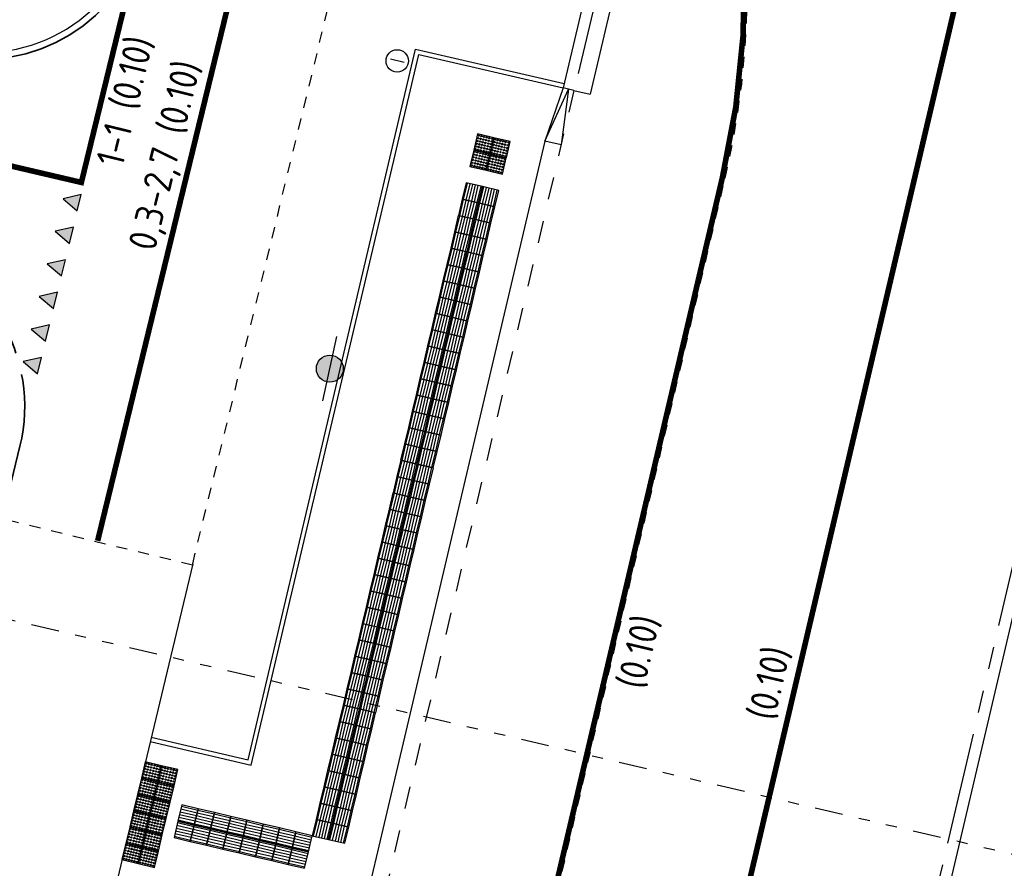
# Model space of a CAD drawing. Header units: metres. Extents: x 116958 to 118326, y 475500 to 477904.
# Tile 88 of 256: x 117494 to 117512, y 476354 to 476369. Entities that reach past the tile are written whole.
import ezdxf

# ---------------------------------------------------------------- set-up
doc = ezdxf.new("R2010")
doc.units = ezdxf.units.M
doc.header["$LTSCALE"] = 0.2
for name, pattern in [('200-03-27', [15, 1.5, -13.5]), ('200-1-1', [10, 5, -5]), ('AL-TEKENBLADGRENS', [11.5, 2.5, -1.5, 1, -1.5, 1, -1.5, 2.5]), ('MATGRENS', [2, 1, -1]), ('VH-BUSHALTEBAND', [4, 2, -2]), ('VH-RIJWIELPADBAND_410X225', [28, 16, -2, 2, -2, 0, -2, 2, -2]), ('VH-TROTTOIRBAND_180-200', [20, 10, -2, 2, -2, 2, -2])]:
    doc.linetypes.add(name, pattern=pattern)
doc.layers.get('0').update_dxf_attribs({"color": 6})
for name, color, linetype in [('B-WE-VH-VERHARDING_ASFALT-GV', 252, 'Continuous'), ('N-WE-IE-MEUBILAIR_WEGMEUBILAIR_LICHTMAST-G', 2, 'Continuous'), ('N-WE-IE-MEUBILAIR_WEGMEUBILAIR_RECLAMEZUIL-G', 7, 'Continuous'), ('N-WE-VH-GOOT_TEGEL-300', 251, 'Continuous'), ('N-WE-VH-KANTOPSLUITING_ACHTERKANTBAND-G', 251, 'Continuous'), ('N-WE-VH-KANTOPSLUITING_BUSHALTEBAND-G', 251, 'VH-BUSHALTEBAND'), ('N-WE-VH-KANTOPSLUITING_OPSLUITBAND_80X200-G', 251, 'Continuous'), ('N-WE-VH-KANTOPSLUITING_TROTTOIRBAND_180 200-G', 251, 'VH-TROTTOIRBAND_180-200'), ('N-WE-VH-KANTVERHARDING_TEGEL_GELEIDETEGEL', 1, 'Continuous'), ('N-WE-VH-KANTVERHARDING_TEGEL_NOPPENTEGEL', 1, 'Continuous'), ('N-WE-VH-MATERIAALGRENS-G', 251, 'MATGRENS'), ('N-WE-VW-MARKERING_DWARS_DRIEHOEK_3030-G', 1, 'Continuous'), ('N-WE-VW-MARKERING_LANGS_STREEP_030_270_010-G', 1, '200-03-27'), ('N-WE-VW-MARKERING_LANGS_STREEP_100_100_010-G', 1, '200-1-1'), ('N-WE-VW-MARKERING_LANGS_STREEP_GETROKKEN_010-G', 1, 'Continuous'), ('N-WE-VW-MARKERING_TEKST-G', 7, 'Continuous'), ('X-XX-AL-TEKENBLADGRENS-G', 7, 'AL-TEKENBLADGRENS')]:
    doc.layers.add(name, color=color, linetype=linetype)
doc.layers.add('N-WE-VH-KANTOPSLUITING_RIJWIELPADBAND_410X250-G', color=251, linetype='VH-RIJWIELPADBAND_410X225', lineweight=35)
doc.styles.get("Standard").update_dxf_attribs({"font": 'isocp.shx'})

# ---------------------------------------------------------------- blocks, each defined once
blk = doc.blocks.new('blind_oud')
blk.add_lwpolyline([(0, 0), (-0.3, 0), (-0.3, -0.3), (0, -0.3)], close=True)
at = {"color": 8}
for centre in [(-0.275, -0.025), (-0.275, -0.075), (-0.275, -0.125), (-0.275, -0.175), (-0.225, -0.025), (-0.225, -0.075), (-0.225, -0.125), (-0.225, -0.175), (-0.175, -0.025), (-0.175, -0.075), (-0.175, -0.125), (-0.175, -0.175), (-0.125, -0.025), (-0.125, -0.075), (-0.125, -0.125), (-0.125, -0.175), (-0.075, -0.025), (-0.075, -0.075), (-0.075, -0.125), (-0.075, -0.175), (-0.025, -0.025), (-0.025, -0.075), (-0.025, -0.125), (-0.025, -0.175), (-0.275, -0.225), (-0.275, -0.275), (-0.225, -0.225), (-0.225, -0.275), (-0.175, -0.225), (-0.175, -0.275), (-0.125, -0.225), (-0.125, -0.275), (-0.075, -0.225), (-0.075, -0.275), (-0.025, -0.225), (-0.025, -0.275)]:
    blk.add_circle(centre, 0.0125, dxfattribs=at)
blk = doc.blocks.new('blinden geleidetegel')
blk.add_lwpolyline([(0, 0), (-0.3, 0), (-0.3, -0.3), (0, -0.3)], close=True)
at = {"color": 41}
for points in [[(-0.275, -0.3), (-0.275, 0)], [(-0.225, -0.3), (-0.225, 0)], [(-0.175, -0.3), (-0.175, 0)], [(-0.125, -0.3), (-0.125, 0)], [(-0.075, -0.3), (-0.075, 0)], [(-0.025, -0.3), (-0.025, 0)]]:
    blk.add_lwpolyline(points, dxfattribs=at)
blk = doc.blocks.new('DRIS')
blk.add_line((-125, 0), (125, 0))
blk.add_circle((0, 0), 200)
blk = doc.blocks.new('Haaitnd')
blk.add_lwpolyline([(500, 0), (0, 0), (250, -500), (500, 0)])
blk.add_solid([(0, 0), (500, 0), (250, -500)])
blk = doc.blocks.new('Symblm')
h = blk.add_hatch(color=256)
edge = h.paths.add_edge_path()
edge.add_arc((0, 0), 241, 0, 360)
blk.add_line((-590, 0), (590, 0))
blk.add_circle((0, 0), 241)

msp = doc.modelspace()

# ---------------------------------------------------------------- linework, layer by layer
at = {"layer": 'B-WE-VH-VERHARDING_ASFALT-GV', "flags": 128}
msp.add_lwpolyline([(117497.567, 476359.382), (117492.844, 476339.666)], dxfattribs=at)
at = {"layer": 'N-WE-VH-GOOT_TEGEL-300', "flags": 128}
msp.add_lwpolyline([(117504.683, 476367.784), (117506.455, 476375.308, 0.168002), (117506.369, 476376.153, 0.080948), (117503.607, 476380.227), (117503.389, 476380.021)], format="xyb", dxfattribs=at)
msp.add_lwpolyline([(117504.388, 476367.853), (117504.68, 476367.784)], dxfattribs=at)
at = {"layer": 'N-WE-VH-KANTOPSLUITING_ACHTERKANTBAND-G', "flags": 128}
for points in [[(117476.668, 476372.551), (117493.136, 476368.608, 0.413054), (117496.605, 476370.727), (117499.36, 476382.039)], [(117502.734, 476379.748, -0.594384), (117503.243, 476379.883, -0.079692), (117505.884, 476376.01, -0.169286), (117505.953, 476375.355), (117504.196, 476367.898), (117503.867, 476366.948), (117497.778, 476341.091)], [(117516.332, 476375.874), (117505.125, 476328.183, 0.033139), (117499.706, 476295.554)]]:
    msp.add_lwpolyline(points, format="xyb", dxfattribs=at)
for points in [[(117496.825, 476356.284), (117498.557, 476355.877), (117501.553, 476368.594), (117504.215, 476367.976)], [(117504.388, 476367.853), (117504.196, 476367.898)]]:
    msp.add_lwpolyline(points, dxfattribs=at)
msp.add_lwpolyline([(117503.867, 476366.948), (117504.291, 476367.876), (117504.159, 476366.88)], close=True, dxfattribs=at)
at = {"layer": 'N-WE-VH-KANTOPSLUITING_BUSHALTEBAND-G', "flags": 128}
msp.add_lwpolyline([(117504.388, 476367.853), (117497.839, 476340.049)], dxfattribs=at)
at = {"layer": 'N-WE-VH-KANTOPSLUITING_OPSLUITBAND_80X200-G', "flags": 128}
msp.add_lwpolyline([(117496.806, 476356.206), (117498.616, 476355.781), (117501.612, 476368.498), (117504.196, 476367.898)], dxfattribs=at)
at = {"layer": 'N-WE-VH-KANTOPSLUITING_RIJWIELPADBAND_410X250-G', "flags": 128}
for points in [[(117476.64, 476372.434), (117493.108, 476368.491, 0.413054), (117496.721, 476370.699), (117499.595, 476382.496)], [(117479.942, 476364.898), (117479.942, 476364.898, -0.415163), (117483.547, 476367.147), (117492.244, 476365.118, -0.417074), (117494.477, 476361.487), (117492.653, 476353.997)]]:
    msp.add_lwpolyline(points, format="xyb", dxfattribs=at)
at = {"layer": 'N-WE-VH-KANTOPSLUITING_TROTTOIRBAND_180 200-G', "flags": 128}
for points in [[(117502.54, 476379.795, -0.594384), (117503.389, 476380.021, -0.080948), (117506.097, 476376.027, -0.168002), (117506.163, 476375.377), (117504.391, 476367.852)], [(117499.507, 476295.573, -0.033139), (117504.93, 476328.228), (117516.138, 476375.92, 0.000514), (117516.448, 476377.222)]]:
    msp.add_lwpolyline(points, format="xyb", dxfattribs=at)
at = {"layer": 'N-WE-VH-MATERIAALGRENS-G'}
for p, q in [((117497.567, 476359.382), (117502.303, 476378.824)), ((117498.505, 476329.738), (117507.093, 476366.282)), ((117497.562, 476359.36), (117494.161, 476360.188))]:
    msp.add_line(p, q, dxfattribs=at)
msp.add_arc((117492.491, 476369.714), 15, 346.7753, 21.5933, dxfattribs=at)
at = {"layer": 'N-WE-VW-MARKERING_LANGS_STREEP_030_270_010-G', "const_width": 0.1, "flags": 128}
msp.add_lwpolyline([(117498.915, 476372.311), (117495.867, 476359.796)], dxfattribs=at)
at = {"layer": 'N-WE-VW-MARKERING_LANGS_STREEP_100_100_010-G', "const_width": 0.1, "flags": 128}
msp.add_lwpolyline([(117496.478, 476369.91), (117495.576, 476366.208)], dxfattribs=at)
at = {"layer": 'N-WE-VW-MARKERING_LANGS_STREEP_GETROKKEN_010-G', "const_width": 0.1, "flags": 128}
for points in [[(117492.135, 476269.64), (117494.095, 476280.562, 0.019734), (117496.234, 476296.008, -0.033028), (117501.717, 476328.983), (117505.457, 476344.896), (117512.926, 476376.679, -0.016662), (117514.666, 476383.111, -0.016662)], [(117507.044, 476366.293, 0.151869), (117506.418, 476375.148)]]:
    msp.add_lwpolyline(points, format="xyb", dxfattribs=at)
for points in [[(117492.525, 476366.919), (117495.624, 476366.196)], [(117498.456, 476329.75), (117507.044, 476366.293)]]:
    msp.add_lwpolyline(points, dxfattribs=at)
at = {"layer": 'X-XX-AL-TEKENBLADGRENS-G'}
msp.add_line((117485.921, 476360.348), (117524.451, 476351.335), dxfattribs=at)

# ---------------------------------------------------------------- block references
at = {"layer": 'N-WE-IE-MEUBILAIR_WEGMEUBILAIR_LICHTMAST-G', "xscale": 0.0009999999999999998, "yscale": 0.0009999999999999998, "zscale": 0.0009999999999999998, "rotation": 77.77}
msp.add_blockref('Symblm', (117500.021, 476362.875), dxfattribs=at)
at = {"layer": 'N-WE-IE-MEUBILAIR_WEGMEUBILAIR_RECLAMEZUIL-G', "xscale": 0.001, "yscale": 0.001, "zscale": 0.001, "rotation": 166.7449295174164}
msp.add_blockref('DRIS', (117501.227, 476368.381), dxfattribs=at)
at = {"layer": 'N-WE-VH-KANTVERHARDING_TEGEL_GELEIDETEGEL'}
for p, rotation in [((117502.75, 476366.133), 346.744929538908), ((117503.042, 476366.064), 346.744929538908), ((117502.681, 476365.841), 346.744929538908), ((117502.973, 476365.772), 346.744929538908), ((117502.612, 476365.549), 346.744929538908), ((117502.904, 476365.48), 346.744929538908), ((117502.544, 476365.257), 346.744929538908), ((117502.836, 476365.188), 346.744929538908), ((117502.475, 476364.965), 346.744929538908), ((117502.767, 476364.896), 346.744929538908), ((117502.406, 476364.673), 346.744929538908), ((117502.698, 476364.604), 346.744929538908), ((117502.337, 476364.381), 346.744929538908), ((117502.629, 476364.312), 346.744929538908), ((117502.269, 476364.089), 346.744929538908), ((117502.561, 476364.02), 346.744929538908), ((117502.2, 476363.797), 346.744929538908), ((117502.492, 476363.728), 346.744929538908), ((117502.131, 476363.505), 346.744929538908), ((117502.423, 476363.436), 346.744929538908), ((117502.062, 476363.213), 346.744929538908), ((117502.354, 476363.144), 346.744929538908), ((117501.993, 476362.921), 346.744929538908), ((117502.285, 476362.852), 346.744929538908), ((117501.925, 476362.629), 346.744929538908), ((117502.217, 476362.56), 346.744929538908), ((117501.856, 476362.337), 346.744929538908), ((117502.148, 476362.268), 346.744929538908), ((117501.787, 476362.045), 346.744929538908), ((117502.079, 476361.976), 346.744929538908), ((117501.718, 476361.753), 346.744929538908), ((117502.01, 476361.684), 346.744929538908), ((117501.649, 476361.461), 346.744929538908), ((117501.941, 476361.392), 346.744929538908), ((117501.581, 476361.169), 346.744929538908), ((117501.873, 476361.1), 346.744929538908), ((117501.512, 476360.877), 346.744929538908), ((117501.804, 476360.808), 346.744929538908), ((117501.443, 476360.585), 346.744929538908), ((117501.735, 476360.516), 346.744929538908), ((117501.374, 476360.293), 346.744929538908), ((117501.666, 476360.224), 346.744929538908), ((117501.306, 476360.001), 346.744929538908), ((117501.598, 476359.932), 346.744929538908), ((117501.237, 476359.709), 346.744929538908), ((117501.529, 476359.64), 346.744929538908), ((117501.168, 476359.417), 346.744929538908), ((117501.46, 476359.348), 346.744929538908), ((117501.099, 476359.125), 346.744929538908), ((117501.391, 476359.056), 346.744929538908), ((117501.03, 476358.833), 346.744929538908), ((117501.322, 476358.764), 346.744929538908), ((117500.962, 476358.541), 346.744929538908), ((117501.254, 476358.472), 346.744929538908), ((117500.893, 476358.248), 346.744929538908), ((117501.185, 476358.18), 346.744929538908), ((117500.824, 476357.956), 346.744929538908), ((117501.116, 476357.888), 346.744929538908), ((117500.755, 476357.664), 346.744929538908), ((117501.047, 476357.596), 346.744929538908), ((117500.686, 476357.372), 346.744929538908), ((117500.978, 476357.304), 346.744929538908), ((117500.618, 476357.08), 346.744929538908), ((117500.91, 476357.012), 346.744929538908), ((117500.549, 476356.788), 346.744929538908), ((117500.841, 476356.72), 346.744929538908), ((117500.48, 476356.496), 346.744929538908), ((117500.772, 476356.428), 346.744929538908), ((117500.411, 476356.204), 346.744929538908), ((117500.703, 476356.136), 346.744929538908), ((117500.343, 476355.912), 346.744929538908), ((117500.635, 476355.844), 346.744929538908), ((117500.274, 476355.62), 346.744929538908), ((117500.566, 476355.552), 346.744929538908), ((117500.205, 476355.328), 346.744929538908), ((117500.497, 476355.26), 346.744929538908), ((117500.136, 476355.036), 346.744929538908), ((117497.594, 476354.711), 256.7449296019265), ((117497.886, 476354.642), 256.7449296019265), ((117498.178, 476354.573), 256.7449296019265), ((117500.428, 476354.968), 346.744929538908), ((117497.525, 476354.419), 256.7449296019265), ((117498.47, 476354.504), 256.7449296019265), ((117498.762, 476354.436), 256.7449296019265), ((117499.054, 476354.367), 256.7449296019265), ((117500.067, 476354.744), 346.744929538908), ((117500.359, 476354.676), 346.744929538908), ((117497.817, 476354.35), 256.7449296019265), ((117498.109, 476354.281), 256.7449296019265), ((117498.401, 476354.212), 256.7449296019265), ((117499.346, 476354.298), 256.7449296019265), ((117499.638, 476354.229), 256.7449296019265), ((117498.693, 476354.144), 256.7449296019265), ((117498.985, 476354.075), 256.7449296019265), ((117499.277, 476354.006), 256.7449296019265), ((117499.569, 476353.937), 256.7449296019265)]:
    msp.add_blockref('blinden geleidetegel', p, dxfattribs=dict(at, rotation=rotation))
at = {"layer": 'N-WE-VH-KANTVERHARDING_TEGEL_NOPPENTEGEL'}
for p, rotation in [((117502.887, 476366.716), 256.7449295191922), ((117503.179, 476366.647), 256.7449295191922), ((117502.818, 476366.424), 256.7449295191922), ((117503.11, 476366.355), 256.7449295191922), ((117496.72, 476355.843), 76.5056203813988), ((117497.012, 476355.773), 76.5056203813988), ((117496.65, 476355.551), 76.5056203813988), ((117496.942, 476355.481), 76.5056203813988), ((117496.58, 476355.259), 76.5056203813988), ((117496.872, 476355.189), 76.5056203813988), ((117496.51, 476354.968), 76.5056203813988), ((117496.802, 476354.898), 76.5056203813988), ((117496.44, 476354.676), 76.5056203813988), ((117496.732, 476354.606), 76.5056203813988), ((117496.37, 476354.384), 76.5056203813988), ((117496.662, 476354.314), 76.5056203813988)]:
    msp.add_blockref('blind_oud', p, dxfattribs=dict(at, rotation=rotation))
at = {"layer": 'N-WE-VW-MARKERING_DWARS_DRIEHOEK_3030-G', "xscale": 0.0005999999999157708, "yscale": 0.0005999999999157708, "zscale": 0.0005999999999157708, "rotation": 256.3098339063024}
for p in [(117495.574, 476365.991), (117495.432, 476365.408), (117495.29, 476364.825), (117495.148, 476364.242), (117495.006, 476363.659), (117494.864, 476363.076)]:
    msp.add_blockref('Haaitnd', p, dxfattribs=at)

# ---------------------------------------------------------------- texts
at = {"layer": 'N-WE-VW-MARKERING_TEKST-G'}
for s, rotation, p in [('1-1 (0.10)', 76.3098, (117496.316, 476366.463)), ('0,3-2,7 (0.10)', 76.0931, (117496.891, 476364.958)), ('(0.10)', 76.7449, (117505.638, 476357.118)), ('(0.10)', 76.7721, (117507.974, 476356.559))]:
    msp.add_text(s, height=0.5, rotation=rotation, dxfattribs=at).set_placement(p)

doc.saveas('drawing.dxf')
